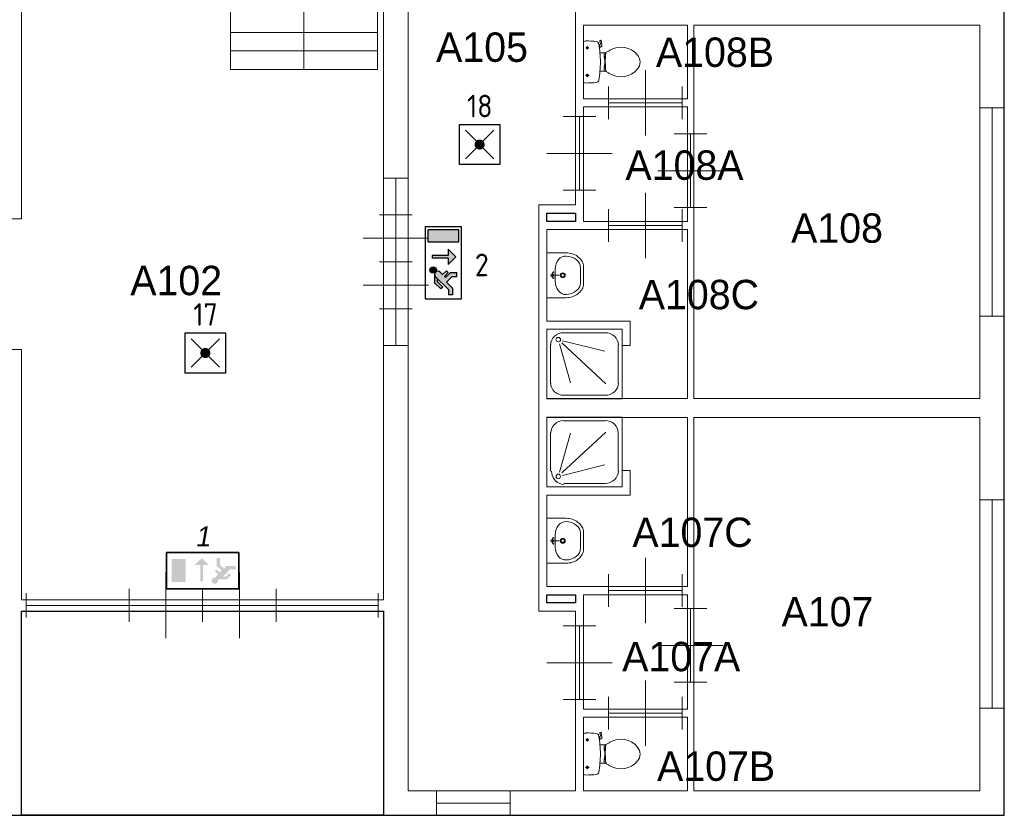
# Model space of a CAD drawing. Header units: millimetres. Extents: x 0 to 597, y 0 to 420.
# Tile 12 of 18: x 319 to 398, y 90 to 153. Entities that reach past the tile are written whole.
import ezdxf
from ezdxf.enums import TextEntityAlignment as Align

# ---------------------------------------------------------------- set-up
doc = ezdxf.new("R2010")
doc.units = ezdxf.units.MM
doc.header["$LTSCALE"] = 100
for name, color, linetype in [('BINNENMUUR', 7, 'Continuous'), ('BOUWKUNDE', 7, 'Continuous'), ('BUITENMUUR', 7, 'Continuous'), ('EL6321--_NOODLICHT_DECEN', 3, 'Continuous'), ('EL6350--Noodverlichting', 3, 'Continuous'), ('SANITAIR', 7, 'Continuous'), ('TRAP', 7, 'Continuous')]:
    doc.layers.add(name, color=color, linetype=linetype)
doc.layers.add('LABEL', color=7, linetype='Continuous', lineweight=0)
doc.styles.add('dgn175', font='dgn175.shx')
doc.styles.add('ISO18', font='ISO.shx', dxfattribs={"width": 0.9, "height": 1.8})

# ---------------------------------------------------------------- blocks, each defined once
blk = doc.blocks.new('22318')
at = {"layer": 'SANITAIR', "color": 7, "linetype": 'Continuous', "lineweight": 0}
for p, q in [((0.207, 0.809), (0.713, 0.809)), ((0.046, 0.192), (0.046, 0.66)), ((0.153, 0.178), (0.291, 0.656)), ((0.721, 0.668), (0.183, 0.17)), ((0.874, 0.66), (0.874, 0.192)), ((0.192, 0.141), (0.708, 0.269)), ((0.713, 0.043), (0.207, 0.043))]:
    blk.add_line(p, q, dxfattribs=at)
at = {"layer": 'SANITAIR', "color": 7, "linetype": 'Continuous', "lineweight": 0, "flags": 128}
blk.add_lwpolyline([(0, 0.852), (0, 0), (0.92, 0), (0.92, 0.852), (0, 0.852)], close=True, dxfattribs=at)
at = {"layer": 'SANITAIR', "color": 7, "linetype": 'Continuous', "lineweight": 0}
for centre, major_axis, ratio, start_param, end_param in [((0.208, 0.661), (0.159, 0), 0.95514, 1.570796, 3.141593), ((0.714, 0.661), (0.159, 0), 0.95514, 0, 1.570796), ((0.208, 0.192), (0, -0.161), 0.93052, 4.712389, 6.283185), ((0.714, 0.192), (0.161, 0), 0.926086, 4.712389, 6.283185)]:
    blk.add_ellipse(centre, major_axis=major_axis, ratio=ratio, start_param=start_param, end_param=end_param, dxfattribs=at)
blk.add_ellipse((0.139, 0.128), major_axis=(0, -0.0289), ratio=0.93052, dxfattribs=at)
blk = doc.blocks.new('2052')
at = {"layer": 'BOUWKUNDE', "color": 7, "linetype": 'Continuous', "lineweight": 0}
for p, q in [((0.45, 0), (0.45, 0.4)), ((1.35, 0), (1.35, 0.4)), ((0, 0), (0, 0.2)), ((0.9, 0), (0.9, 0.2)), ((1.8, 0), (1.8, 0.2)), ((0, 0), (1.8, 0)), ((0, 0), (0, -0.2)), ((0.45, 0), (0.45, -0.4)), ((0.45, 0), (0.45, -0.4)), ((0.9, 0), (0.9, -0.2)), ((1.35, 0), (1.35, -0.4)), ((1.8, 0), (1.8, -0.2))]:
    blk.add_line(p, q, dxfattribs=at)
blk = doc.blocks.new('2053')
at = {"layer": 'BOUWKUNDE', "color": 7, "linetype": 'Continuous', "lineweight": 0}
for p, q in [((0, 0), (-0.2, 0)), ((0, 0), (0, -1.15)), ((0, 0), (0.2, 0)), ((0, -0.287), (-0.4, -0.287)), ((0, -0.287), (-0.4, -0.287)), ((0, -0.287), (0.4, -0.287)), ((0, -0.575), (-0.2, -0.575)), ((0, -0.575), (0.2, -0.575)), ((0, -0.862), (-0.4, -0.862)), ((0, -0.862), (0.4, -0.862)), ((0, -1.15), (-0.2, -1.15)), ((0, -1.15), (0.2, -1.15))]:
    blk.add_line(p, q, dxfattribs=at)
blk = doc.blocks.new('2203')
at = {"layer": 'SANITAIR', "color": 7, "linetype": 'Continuous', "lineweight": 0}
for p, q in [((0, 0.248), (0, -0.248)), ((0.205, 0.222), (0.2, 0.259)), ((0.204, 0.264), (0.21, 0.266)), ((0.216, 0.262), (0.224, 0.21)), ((0.065, 0.173), (0.025, 0.173)), ((0.045, 0.193), (0.045, 0.152)), ((0.197, 0.211), (0.187, 0.208)), ((0.192, 0.178), (0.206, 0.183)), ((0.202, 0.181), (0.196, 0.21)), ((0.23, 0.111), (0.2, 0.111)), ((0.27, 0.101), (0.25, 0.101)), ((0.25, 0.101), (0.25, 0.057)), ((0.25, 0.067), (0.267, 0.067)), ((0.25, 0.057), (0.266, 0.057)), ((0.255, 0.057), (0.255, 0.035)), ((0.255, 0.035), (0.26, 0.035)), ((0.26, -0.035), (0.26, 0.035)), ((0.2, -0.111), (0.23, -0.111)), ((0.25, -0.057), (0.267, -0.057)), ((0.25, -0.101), (0.25, -0.057)), ((0.25, -0.067), (0.268, -0.067)), ((0.271, -0.101), (0.25, -0.101)), ((0.255, -0.035), (0.26, -0.035)), ((0.255, -0.057), (0.255, -0.035)), ((0.066, -0.163), (0.024, -0.163)), ((0.045, -0.143), (0.045, -0.184))]:
    blk.add_line(p, q, dxfattribs=at)
for centre in [(0.045, 0.173), (0.045, -0.163)]:
    blk.add_circle(centre, 0.012, dxfattribs=at)
for centre, radius, start, end in [((0.027, 0.214), 0.0434, 88.9808, 128.2302), ((0.028, -0.892), 1.15, 83.6509, 90), ((0.151, 0.217), 0.0335, 10.7271, 83.6509), ((0.205, 0.26), 0.005, 105.7398, 187.2238), ((0.212, 0.262), 0.005, 8.4779, 105.7398), ((-0.995, 0), 1.2, 5.3019, 10.7271), ((0.195, 0.221), 0.01, 281.8886, 7.2238), ((0.2, 0.207), 0.025, 285.9272, 8.4779), ((0.231, 0.24), 0.129, 270, 303.8429), ((0.553, -0.241), 0.45, 121.0923, 123.8429), ((0.456, -0.08), 0.263, 39.1208, 121.0923), ((-0.992, 0), 1.197, 354.6981, 5.3019), ((1.191, 0.009), 0.926, 174.3005, 186.9358), ((0.29, 0.099), 0.02, 127.7817, 174.3005), ((0.555, 0), 0.135, 320.8792, 39.1208), ((-0.995, 0), 1.2, 349.2904, 354.6981), ((0.231, -0.24), 0.129, 56.1571, 90), ((0.292, -0.1), 0.02, 186.9358, 232.58), ((0.456, 0.081), 0.263, 238.9077, 320.8792), ((0.151, -0.217), 0.034, 276.3309, 349.2904), ((0.553, 0.241), 0.45, 236.1571, 238.9077), ((0.027, -0.214), 0.0434, 231.7698, 271.0192), ((0.028, 0.893), 1.15, 270, 276.3309)]:
    blk.add_arc(centre, radius, start, end, dxfattribs=at)
blk = doc.blocks.new('22019')
at = {"layer": 'SANITAIR', "color": 7, "linetype": 'Continuous', "lineweight": 0}
for p, q in [((0, 0.248), (0, -0.248)), ((0.205, 0.222), (0.2, 0.259)), ((0.204, 0.264), (0.21, 0.266)), ((0.216, 0.262), (0.224, 0.21)), ((0.065, 0.173), (0.025, 0.173)), ((0.045, 0.193), (0.045, 0.152)), ((0.197, 0.211), (0.187, 0.208)), ((0.192, 0.178), (0.206, 0.183)), ((0.202, 0.181), (0.196, 0.21)), ((0.23, 0.111), (0.2, 0.111)), ((0.27, 0.101), (0.25, 0.101)), ((0.25, 0.101), (0.25, 0.057)), ((0.25, 0.067), (0.267, 0.067)), ((0.25, 0.057), (0.266, 0.057)), ((0.255, 0.057), (0.255, 0.035)), ((0.255, 0.035), (0.26, 0.035)), ((0.26, -0.035), (0.26, 0.035)), ((0.2, -0.111), (0.23, -0.111)), ((0.25, -0.057), (0.267, -0.057)), ((0.25, -0.101), (0.25, -0.057)), ((0.25, -0.067), (0.268, -0.067)), ((0.271, -0.101), (0.25, -0.101)), ((0.255, -0.035), (0.26, -0.035)), ((0.255, -0.057), (0.255, -0.035)), ((0.066, -0.163), (0.024, -0.163)), ((0.045, -0.143), (0.045, -0.184))]:
    blk.add_line(p, q, dxfattribs=at)
for centre in [(0.045, 0.173), (0.045, -0.163)]:
    blk.add_circle(centre, 0.012, dxfattribs=at)
for centre, radius, start, end in [((0.027, 0.214), 0.0434, 88.9808, 128.2302), ((0.028, -0.892), 1.15, 83.6509, 90), ((0.151, 0.217), 0.0335, 10.7271, 83.6509), ((0.205, 0.26), 0.005, 105.7398, 187.2238), ((0.212, 0.262), 0.005, 8.4779, 105.7398), ((-0.995, 0), 1.2, 5.3019, 10.7271), ((0.195, 0.221), 0.01, 281.8886, 7.2238), ((0.2, 0.207), 0.025, 285.9272, 8.4779), ((0.231, 0.24), 0.129, 270, 303.8429), ((0.553, -0.241), 0.45, 121.0923, 123.8429), ((0.456, -0.08), 0.263, 39.1208, 121.0923), ((-0.992, 0), 1.197, 354.6981, 5.3019), ((1.191, 0.009), 0.926, 174.3005, 186.9358), ((0.29, 0.099), 0.02, 127.7817, 174.3005), ((0.555, 0), 0.135, 320.8792, 39.1208), ((-0.995, 0), 1.2, 349.2904, 354.6981), ((0.231, -0.24), 0.129, 56.1571, 90), ((0.292, -0.1), 0.02, 186.9358, 232.58), ((0.456, 0.081), 0.263, 238.9077, 320.8792), ((0.151, -0.217), 0.034, 276.3309, 349.2904), ((0.553, 0.241), 0.45, 236.1571, 238.9077), ((0.027, -0.214), 0.0434, 231.7698, 271.0192), ((0.028, 0.893), 1.15, 270, 276.3309)]:
    blk.add_arc(centre, radius, start, end, dxfattribs=at)
blk = doc.blocks.new('22120')
at = {"layer": 'SANITAIR', "color": 7, "linetype": 'Continuous', "lineweight": 0}
for p, q in [((0.064, 0.037), (0.089, 0.029)), ((0.065, 0), (0.082, 0.045)), ((0.065, 0), (0.082, -0.045)), ((0.065, 0), (0.153, 0)), ((0.1, -0.079), (0.1, 0.079)), ((0.41, 0.091), (0.41, -0.091)), ((0.064, -0.037), (0.089, -0.029))]:
    blk.add_line(p, q, dxfattribs=at)
at = {"layer": 'SANITAIR', "color": 7, "linetype": 'Continuous', "lineweight": 0, "flags": 128}
blk.add_lwpolyline([(0, -0.275), (0.235, -0.275), (0.235, -0.275), (0.255, -0.274), (0.274, -0.271), (0.292, -0.268), (0.31, -0.263), (0.328, -0.256), (0.345, -0.249), (0.361, -0.24), (0.376, -0.23), (0.389, -0.219), (0.402, -0.207), (0.413, -0.195), (0.423, -0.181), (0.432, -0.167), (0.439, -0.153), (0.444, -0.138), (0.448, -0.122), (0.45, -0.107), (0.45, -0.091), (0.45, -0.091), (0.45, 0.091), (0.45, 0.091), (0.45, 0.107), (0.448, 0.122), (0.444, 0.138), (0.439, 0.153), (0.432, 0.167), (0.423, 0.181), (0.413, 0.195), (0.402, 0.207), (0.389, 0.219), (0.376, 0.23), (0.361, 0.24), (0.345, 0.249), (0.328, 0.256), (0.31, 0.263), (0.292, 0.268), (0.274, 0.271), (0.255, 0.274), (0.235, 0.275), (0.235, 0.275), (0, 0.275), (0, -0.275)], close=True, dxfattribs=at)
at = {"layer": 'SANITAIR', "color": 7, "linetype": 'Continuous', "lineweight": 0}
for centre, radius in [((0.065, 0), 0.0175), ((0.195, 0), 0.03), ((0.195, 0), 0.02)]:
    blk.add_circle(centre, radius, dxfattribs=at)
for centre, major_axis, ratio, start_param, end_param in [((0.21, 0.096), (-0.04, -0.136), 0.751905, 3.285304, 5.05863), ((0.23, 0.096), (0.18, -0.002), 0.771034, 6.267651, 7.838442), ((0.21, -0.096), (-0.04, 0.136), 0.751905, 1.224555, 2.997882), ((0.23, -0.096), (-0.18, -0.002), 0.771034, 1.586336, 3.157127)]:
    blk.add_ellipse(centre, major_axis=major_axis, ratio=ratio, start_param=start_param, end_param=end_param, dxfattribs=at)
blk = doc.blocks.new('22135')
at = {"layer": 'SANITAIR', "color": 7, "linetype": 'Continuous', "lineweight": 0}
for p, q in [((0.064, 0.037), (0.089, 0.029)), ((0.065, 0), (0.082, 0.045)), ((0.065, 0), (0.082, -0.045)), ((0.065, 0), (0.153, 0)), ((0.1, -0.079), (0.1, 0.079)), ((0.41, 0.091), (0.41, -0.091)), ((0.064, -0.037), (0.089, -0.029))]:
    blk.add_line(p, q, dxfattribs=at)
at = {"layer": 'SANITAIR', "color": 7, "linetype": 'Continuous', "lineweight": 0, "flags": 128}
blk.add_lwpolyline([(0, -0.275), (0.235, -0.275), (0.235, -0.275), (0.255, -0.274), (0.274, -0.271), (0.292, -0.268), (0.31, -0.263), (0.328, -0.256), (0.345, -0.249), (0.361, -0.24), (0.376, -0.23), (0.389, -0.219), (0.402, -0.207), (0.413, -0.195), (0.423, -0.181), (0.432, -0.167), (0.439, -0.153), (0.444, -0.138), (0.448, -0.122), (0.45, -0.107), (0.45, -0.091), (0.45, -0.091), (0.45, 0.091), (0.45, 0.091), (0.45, 0.107), (0.448, 0.122), (0.444, 0.138), (0.439, 0.153), (0.432, 0.167), (0.423, 0.181), (0.413, 0.195), (0.402, 0.207), (0.389, 0.219), (0.376, 0.23), (0.361, 0.24), (0.345, 0.249), (0.328, 0.256), (0.31, 0.263), (0.292, 0.268), (0.274, 0.271), (0.255, 0.274), (0.235, 0.275), (0.235, 0.275), (0, 0.275), (0, -0.275)], close=True, dxfattribs=at)
at = {"layer": 'SANITAIR', "color": 7, "linetype": 'Continuous', "lineweight": 0}
for centre, radius in [((0.065, 0), 0.0175), ((0.195, 0), 0.03), ((0.195, 0), 0.02)]:
    blk.add_circle(centre, radius, dxfattribs=at)
for centre, major_axis, ratio, start_param, end_param in [((0.21, 0.096), (-0.04, -0.136), 0.751905, 3.285304, 5.05863), ((0.23, 0.096), (0.18, -0.002), 0.771034, 6.267651, 7.838442), ((0.21, -0.096), (-0.04, 0.136), 0.751905, 1.224555, 2.997882), ((0.23, -0.096), (-0.18, -0.002), 0.771034, 1.586336, 3.157127)]:
    blk.add_ellipse(centre, major_axis=major_axis, ratio=ratio, start_param=start_param, end_param=end_param, dxfattribs=at)
blk = doc.blocks.new('20454')
at = {"layer": 'BOUWKUNDE', "color": 7, "linetype": 'Continuous', "lineweight": 0}
for p, q in [((0, -0.15), (0, 0.15)), ((1.259, -0.15), (1.259, 0.15)), ((0, 0), (1.259, 0))]:
    blk.add_line(p, q, dxfattribs=at)
blk = doc.blocks.new('20455')
at = {"layer": 'BOUWKUNDE', "color": 7, "linetype": 'Continuous', "lineweight": 0}
for p, q in [((-1.248, 0.15), (-1.248, -0.15)), ((0, 0.15), (0, -0.15)), ((0, 0), (-1.248, 0))]:
    blk.add_line(p, q, dxfattribs=at)
blk = doc.blocks.new('20456')
at = {"layer": 'BOUWKUNDE', "color": 7, "linetype": 'Continuous', "lineweight": 0}
for p, q in [((0, -0.15), (0, 0.15)), ((0.9, -0.15), (0.9, 0.15)), ((0, 0), (0.9, 0))]:
    blk.add_line(p, q, dxfattribs=at)
blk = doc.blocks.new('20457')
at = {"layer": 'BOUWKUNDE', "color": 7, "linetype": 'Continuous', "lineweight": 0}
for p, q in [((-0.15, 0), (0.15, 0)), ((0, 0), (0, -2.55)), ((-0.15, -2.55), (0.15, -2.55))]:
    blk.add_line(p, q, dxfattribs=at)
blk = doc.blocks.new('20458')
at = {"layer": 'BOUWKUNDE', "color": 7, "linetype": 'Continuous', "lineweight": 0}
for p, q in [((-0.15, 0), (0.15, 0)), ((0, 0), (0, -0.45)), ((-0.15, -0.45), (0.15, -0.45))]:
    blk.add_line(p, q, dxfattribs=at)
blk = doc.blocks.new('20459')
at = {"layer": 'BOUWKUNDE', "color": 7, "linetype": 'Continuous', "lineweight": 0}
for p, q in [((0.15, 0.45), (-0.15, 0.45)), ((0, 0), (0, 0.45)), ((0.15, 0), (-0.15, 0))]:
    blk.add_line(p, q, dxfattribs=at)
blk = doc.blocks.new('20460')
at = {"layer": 'BOUWKUNDE', "color": 7, "linetype": 'Continuous', "lineweight": 0}
for p, q in [((0.15, 2.55), (-0.15, 2.55)), ((0, 0), (0, 2.55)), ((0.15, 0), (-0.15, 0))]:
    blk.add_line(p, q, dxfattribs=at)
blk = doc.blocks.new('202154')
at = {"layer": 'BOUWKUNDE', "color": 7, "linetype": 'Continuous', "lineweight": 0}
for p, q in [((-0.2, 0), (0.2, 0)), ((0, 0), (0, -0.9)), ((-0.4, -0.45), (0, -0.45)), ((0, -0.45), (0.4, -0.45)), ((-0.2, -0.9), (0.2, -0.9))]:
    blk.add_line(p, q, dxfattribs=at)
blk = doc.blocks.new('202155')
at = {"layer": 'BOUWKUNDE', "color": 7, "linetype": 'Continuous', "lineweight": 0}
for p, q in [((0.45, 0), (0.45, 0.4)), ((0, -0.2), (0, 0.2)), ((0.9, -0.2), (0.9, 0.2)), ((0, 0), (0.9, 0)), ((0.45, -0.4), (0.45, 0))]:
    blk.add_line(p, q, dxfattribs=at)
blk = doc.blocks.new('202156')
at = {"layer": 'BOUWKUNDE', "color": 7, "linetype": 'Continuous', "lineweight": 0}
for p, q in [((-0.2, 0), (0.2, 0)), ((0, 0), (0, -0.9)), ((-0.4, -0.45), (0, -0.45)), ((0, -0.45), (0.4, -0.45)), ((-0.2, -0.9), (0.2, -0.9))]:
    blk.add_line(p, q, dxfattribs=at)
blk = doc.blocks.new('202157')
at = {"layer": 'BOUWKUNDE', "color": 7, "linetype": 'Continuous', "lineweight": 0}
for p, q in [((0.45, 0), (0.45, 0.4)), ((0, -0.2), (0, 0.2)), ((0.9, -0.2), (0.9, 0.2)), ((0, 0), (0.9, 0)), ((0.45, -0.4), (0.45, 0))]:
    blk.add_line(p, q, dxfattribs=at)
blk = doc.blocks.new('202158')
at = {"layer": 'BOUWKUNDE', "color": 7, "linetype": 'Continuous', "lineweight": 0}
for p, q in [((-0.2, 0), (0.2, 0)), ((0, 0), (0, -0.9)), ((-0.4, -0.45), (0, -0.45)), ((0, -0.45), (0.4, -0.45)), ((-0.2, -0.9), (0.2, -0.9))]:
    blk.add_line(p, q, dxfattribs=at)
blk = doc.blocks.new('202159')
at = {"layer": 'BOUWKUNDE', "color": 7, "linetype": 'Continuous', "lineweight": 0}
for p, q in [((0.45, 0), (0.45, 0.4)), ((0, -0.2), (0, 0.2)), ((0.9, -0.2), (0.9, 0.2)), ((0, 0), (0.9, 0)), ((0.45, -0.4), (0.45, 0))]:
    blk.add_line(p, q, dxfattribs=at)
blk = doc.blocks.new('202161')
at = {"layer": 'BOUWKUNDE', "color": 7, "linetype": 'Continuous', "lineweight": 0}
for p, q in [((0.2, 0.9), (-0.2, 0.9)), ((0, 0), (0, 0.9)), ((0, 0.45), (-0.4, 0.45)), ((0.4, 0.45), (0, 0.45)), ((0.2, 0), (-0.2, 0))]:
    blk.add_line(p, q, dxfattribs=at)
blk = doc.blocks.new('202162')
at = {"layer": 'BOUWKUNDE', "color": 7, "linetype": 'Continuous', "lineweight": 0}
for p, q in [((0.45, 0), (0.45, 0.4)), ((0, -0.2), (0, 0.2)), ((0.9, -0.2), (0.9, 0.2)), ((0, 0), (0.9, 0)), ((0.45, -0.4), (0.45, 0))]:
    blk.add_line(p, q, dxfattribs=at)
blk = doc.blocks.new('AnonymousCell')
at = {"layer": 'BUITENMUUR', "color": 7, "linetype": 'Continuous', "lineweight": 30, "flags": 128}
for points in [[(-24.8, -22.985), (13.97, -22.985), (18.4, -22.985), (26, -22.985), (26, 15.785), (24.8, 15.785), (24.8, 22.985), (-13.97, 22.985), (-18.4, 22.985), (-26, 22.985), (-26, -15.785), (-24.8, -15.785), (-24.8, -22.985)], [(20.4, -15.615), (20.75, -15.615), (20.75, -15.715), (20.4, -15.715), (20.4, -15.615)], [(20.4, -20.285), (20.75, -20.285), (20.75, -20.385), (20.4, -20.385), (20.4, -20.285)], [(13.97, -20.485), (18.4, -20.485), (18.4, -22.985), (13.97, -22.985), (13.97, -20.485)]]:
    blk.add_lwpolyline(points, close=True, dxfattribs=at)
blk = doc.blocks.new('22337')
at = {"layer": 'SANITAIR', "color": 7, "linetype": 'Continuous', "lineweight": 0}
for p, q in [((0.713, -0.043), (0.207, -0.043)), ((0.046, -0.191), (0.046, -0.66)), ((0.153, -0.178), (0.291, -0.655)), ((0.721, -0.667), (0.183, -0.169)), ((0.192, -0.141), (0.708, -0.269)), ((0.874, -0.66), (0.874, -0.191)), ((0.207, -0.808), (0.713, -0.808))]:
    blk.add_line(p, q, dxfattribs=at)
at = {"layer": 'SANITAIR', "color": 7, "linetype": 'Continuous', "lineweight": 0, "flags": 128}
blk.add_lwpolyline([(0, -0.851), (0, 0), (0.92, 0), (0.92, -0.851), (0, -0.851)], close=True, dxfattribs=at)
at = {"layer": 'SANITAIR', "color": 7, "linetype": 'Continuous', "lineweight": 0}
for centre, major_axis, start_param, end_param in [((0.208, -0.192), (0.161, 0), 1.570796, 3.141593), ((0.714, -0.192), (0.161, 0), 0, 1.570796), ((0.208, -0.66), (-0.161, 0), 0, 1.570796), ((0.714, -0.66), (-0.161, 0), 1.570796, 3.141593)]:
    blk.add_ellipse(centre, major_axis=major_axis, ratio=0.925, start_param=start_param, end_param=end_param, dxfattribs=at)
blk.add_ellipse((0.139, -0.128), major_axis=(0.029, 0), ratio=0.925, dxfattribs=at)
blk = doc.blocks.new('ANV')
for p, q in [((-2.5, 497.5), (497.5, 497.5)), ((-2.5, -2.5), (-2.5, 497.5)), ((497.5, 497.5), (497.5, -2.5)), ((70.72325, 70.72325), (424.27675, 424.27675)), ((70.72325, 424.27675), (424.27675, 70.72325)), ((497.5, -2.5), (-2.5, -2.5))]:
    blk.add_line(p, q)
at = {"const_width": 62.5}
blk.add_lwpolyline([(216.25, 247.5, 1), (278.75, 247.5, 1)], format="xyb", close=True, dxfattribs=at)
blk = doc.blocks.new('nuo')
at = {"ltscale": 5.5}
for points in [[(333, 320, 0.62111), (398, 352, 1), (318, 352, 0.176186), (327, 326, -0.055261)], [(708, 35), (858, 35), (858, 415), (708, 415)], [(301, 236), (331, 266, 0.388721), (333, 320, -0.055261), (327, 326, 0.375772), (274, 322), (114, 161), (50, 161), (50, 113), (133, 113), (208, 188), (278, 118), (278, 57), (326, 57), (326, 137), (264, 199), (278, 213), (326, 165), (349, 188)], [(274, 322, -0.198912), (303, 334), (200, 334), (123, 256), (145, 234), (213, 302), (254, 302)], [(537, 366), (507, 366), (507, 167), (427, 167), (522, 72), (617, 167), (537, 167)]]:
    blk.add_hatch(color=256, dxfattribs=at).paths.add_polyline_path(points)
at = {"color": 0, "linetype": 'Continuous'}
for p, q in [((900, 450), (0, 450)), ((0, 450), (0, 0)), ((708, 415), (858, 415)), ((708, 415), (708, 35)), ((858, 35), (858, 415)), ((900, 450), (900, 0)), ((274, 322), (114, 161)), ((123, 256), (200, 334)), ((145, 234), (123, 256)), ((145, 234), (213, 302)), ((303, 334), (200, 334)), ((254, 302), (213, 302)), ((331, 266), (301, 236)), ((114, 161), (50, 161)), ((208, 188), (133, 113)), ((278, 118), (208, 188)), ((278, 213), (264, 199)), ((264, 199), (326, 137)), ((326, 165), (278, 213)), ((349, 188), (301, 236)), ((326, 137), (326, 57)), ((0, 0), (900, 0)), ((133, 113), (50, 113)), ((278, 118), (278, 57)), ((708, 35), (858, 35))]:
    blk.add_line(p, q, dxfattribs=at)
at = {"ltscale": 5.5}
for p, q in [((507, 167), (507, 366)), ((537, 366), (507, 366)), ((537, 167), (537, 366)), ((50, 113), (50, 161)), ((326, 165), (349, 188)), ((507, 167), (427, 167)), ((617, 167), (537, 167)), ((278, 57), (326, 57))]:
    blk.add_line(p, q, dxfattribs=at)
blk.add_lwpolyline([(427, 167), (522, 72), (617, 167)], dxfattribs=at)
at = {"color": 0, "linetype": 'Continuous'}
blk.add_circle((358, 352), 40, dxfattribs=at)
blk.add_arc((303, 294), 40, 315, 135, dxfattribs=at)
blk = doc.blocks.new('D20004')
at = {"layer": 'EL6321--_NOODLICHT_DECEN', "linetype": 'Continuous', "lineweight": 35}
for points in [[(-2.67, -0.26), (-2.97, -0.57), (-4.11, -0.57), (-4.11, -0.16), (-3.39, -0.16), (-2.54, 0.73), (-2.93, 0.73), (-3.32, 0.32), (-3.54, 0.53), (-3.02, 1.08), (-1.91, 1.08), (-1.91, 1.13, -3.679666), (-1.63, 0.85), (-1.67, 0.85), (-1.67, 0.73), (-1.94, 0.45), (-1.52, 0.06), (-1.74, -0.17), (-2.14, 0.21), (-2.37, -0.03), (-1.77, -0.59), (-1.77, -1.58), (-2.15, -1.58), (-2.15, -0.76)], [(0.11, -1.58), (-0.77, -0.72), (-0.05, -0.72), (-0.05, 1.31), (0.28, 1.31), (0.28, -0.72), (0.99, -0.72)]]:
    blk.add_hatch(color=3, dxfattribs=at).paths.add_polyline_path(points)
at = {"layer": 'EL6321--_NOODLICHT_DECEN', "color": 3, "linetype": 'Continuous', "lineweight": 35, "flags": 128}
blk.add_lwpolyline([(4.5, 2.25), (-4.5, 2.25), (-4.5, -2.25), (4.5, -2.25)], close=True, dxfattribs=at)
at = {"layer": 'EL6321--_NOODLICHT_DECEN', "color": 3, "linetype": 'Continuous', "lineweight": 35, "extrusion": (0, 0, -1)}
blk.add_solid([(-2.11, 1.4), (-3.86, 1.4), (-2.11, -1.46), (-3.86, -1.46)], dxfattribs=at)
at = {"layer": 'EL6321--_NOODLICHT_DECEN', "color": 1, "linetype": 'Continuous', "lineweight": 18}
for tag, p in [('E_VRDINR', (-0.07, 6.12)), ('E_GRP', (-0.07, 3.92))]:
    blk.add_attdef(tag, text='', height=1.8, dxfattribs=at).set_placement(p, align=Align.MIDDLE_CENTER)
at = {"layer": 'EL6321--_NOODLICHT_DECEN', "color": 2, "linetype": 'Continuous', "lineweight": 25}
blk.add_attdef('E_ACODE', text='', height=2.5, dxfattribs=at).set_placement((4.93, 0.02), align=Align.MIDDLE_LEFT)
at = {"layer": 'EL6321--_NOODLICHT_DECEN', "color": 1, "linetype": 'Continuous', "lineweight": 18}
blk.add_attdef('E_SLET', text='', height=1.8, dxfattribs=at).set_placement((-5.05, 0), align=Align.MIDDLE_RIGHT)
at = {"layer": 'EL6321--_NOODLICHT_DECEN', "color": 2, "linetype": 'Continuous', "lineweight": 25, "oblique": 10}
blk.add_attdef('E_VOLGNR', text='', height=2.5, dxfattribs=at).set_placement((0, -4.28), align=Align.MIDDLE_CENTER)

msp = doc.modelspace()

# ---------------------------------------------------------------- linework, layer by layer
at = {"layer": 'BINNENMUUR', "color": 7, "linetype": 'Continuous', "lineweight": 13, "flags": 128}
for points in [[(350.334, 192.529), (350.334, 91.74), (363.659, 91.74), (363.659, 106.04), (360.734, 106.04), (360.734, 138.345), (363.659, 138.345), (363.659, 168.44), (360.734, 168.44), (360.734, 192.529), (350.334, 192.529)], [(319.589, 106.944), (348.384, 106.944), (348.384, 160.835), (319.589, 160.835), (319.589, 137.24), (310.814, 137.24), (310.814, 126.84), (319.589, 126.84), (319.589, 106.944)], [(364.309, 152.645), (364.309, 146.795), (372.564, 146.795), (372.564, 152.645), (364.309, 152.645)], [(373.084, 152.645), (373.084, 122.94), (395.834, 122.94), (395.834, 152.645), (373.084, 152.645)], [(364.309, 146.145), (364.309, 137.045), (372.564, 137.045), (372.564, 146.145), (364.309, 146.145)], [(361.384, 122.94), (372.564, 122.94), (372.564, 136.395), (361.384, 136.395), (361.384, 129.115), (368.014, 129.115), (368.014, 127.165), (367.364, 127.165), (367.364, 128.465), (361.384, 128.465), (361.384, 122.94)], [(361.384, 121.445), (361.384, 115.92), (367.364, 115.92), (367.364, 117.22), (368.014, 117.22), (368.014, 115.27), (361.384, 115.27), (361.384, 107.99), (372.564, 107.99), (372.564, 121.445), (361.384, 121.445)], [(373.084, 91.74), (395.834, 91.74), (395.834, 121.445), (373.084, 121.445), (373.084, 91.74)], [(364.309, 98.24), (372.564, 98.24), (372.564, 107.34), (364.309, 107.34), (364.309, 98.24)], [(364.309, 91.74), (372.564, 91.74), (372.564, 97.59), (364.309, 97.59), (364.309, 91.74)]]:
    msp.add_lwpolyline(points, close=True, dxfattribs=at)
at = {"layer": 'TRAP', "color": 7, "linetype": 'Continuous', "lineweight": 0}
for p, q in [((342.053, 149.135), (342.053, 154.998)), ((336.196, 152.067), (347.909, 152.067)), ((336.196, 150.604), (347.909, 150.604))]:
    msp.add_line(p, q, dxfattribs=at)
at = {"layer": 'TRAP', "color": 7, "linetype": 'Continuous', "lineweight": 0, "flags": 128}
msp.add_lwpolyline([(336.196, 149.135), (347.909, 149.135), (347.909, 160.861), (336.196, 160.861), (336.196, 149.135)], close=True, dxfattribs=at)

# ---------------------------------------------------------------- block references
at = {"color": 7, "linetype": 'Continuous', "lineweight": 30, "xscale": 6.5, "yscale": 6.5, "zscale": 6.5}
msp.add_blockref('AnonymousCell', (228.784, 239.193), dxfattribs=at)
at = {"color": 7, "linetype": 'Continuous', "lineweight": 0, "xscale": 6.5, "yscale": 6.5, "zscale": 6.5}
for name, p in [('22019', (364.309, 149.72)), ('202162', (366.298, 146.47)), ('20460', (396.809, 129.505)), ('202161', (363.984, 139.528)), ('202158', (372.824, 144)), ('20458', (349.359, 140.49)), ('202159', (366.298, 136.72)), ('2053', (349.359, 137.565)), ('22135', (361.384, 132.755)), ('20459', (349.359, 127.165)), ('22337', (361.384, 128.465)), ('22318', (361.384, 115.92)), ('20457', (396.809, 114.88)), ('22120', (361.384, 111.63)), ('202157', (366.298, 107.665)), ('2052', (328.136, 106.495)), ('20454', (319.953, 106.495)), ('20455', (347.948, 106.495)), ('202154', (372.824, 106.235)), ('202156', (363.984, 104.857)), ('202155', (366.298, 97.915)), ('2203', (364.309, 94.665)), ('20456', (352.609, 90.765))]:
    msp.add_blockref(name, p, dxfattribs=at)
at = {"layer": 'EL6321--_NOODLICHT_DECEN'}
ref = msp.add_blockref('D20004', (333.985, 109.247), dxfattribs=dict(at, xscale=0.6399999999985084, yscale=0.6399999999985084, zscale=0.6399999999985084, rotation=180))
ref.add_attrib('E_VOLGNR', '1', dxfattribs={"color": 2, "linetype": 'Continuous', "lineweight": 25, "height": 1.6, "oblique": 10}).set_placement((333.985, 111.986), align=Align.MIDDLE_CENTER)
at = {"layer": 'EL6350--Noodverlichting', "xscale": 0.006399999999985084, "yscale": 0.006399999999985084, "zscale": 0.006399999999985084}
for p in [(354.446, 141.572), (332.62, 124.986)]:
    msp.add_blockref('ANV', p, dxfattribs=at)
at = {"layer": 'EL6350--Noodverlichting', "xscale": 0.006399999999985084, "yscale": 0.006399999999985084, "zscale": 0.006399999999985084, "rotation": 90}
msp.add_blockref('nuo', (354.59, 130.883), dxfattribs=at)

# ---------------------------------------------------------------- texts
at = {"layer": 'EL6350--Noodverlichting', "color": 1, "style": 'ISO18'}
for s, p in [('18', (356.046, 146.221)), ('2', (356.206, 133.576)), ('17', (334.22, 129.635))]:
    msp.add_text(s, height=1.8, dxfattribs=at).set_placement(p, align=Align.MIDDLE)
at = {"layer": 'LABEL', "color": 7, "linetype": 'Continuous', "lineweight": 0, "style": 'dgn175'}
for s, p in [('A105', (352.57, 149.733)), ('A108B', (370.061, 149.33)), ('A108A', (367.637, 140.347)), ('A108', (380.819, 135.342)), ('A102', (328.234, 131.169)), ('A108C', (368.696, 130.051)), ('A107C', (368.189, 111.136)), ('A107', (380.058, 104.818)), ('A107A', (367.377, 101.25)), ('A107B', (370.152, 92.527))]:
    msp.add_text(s, height=2.34, dxfattribs=at).set_placement(p)

doc.saveas('drawing.dxf')
